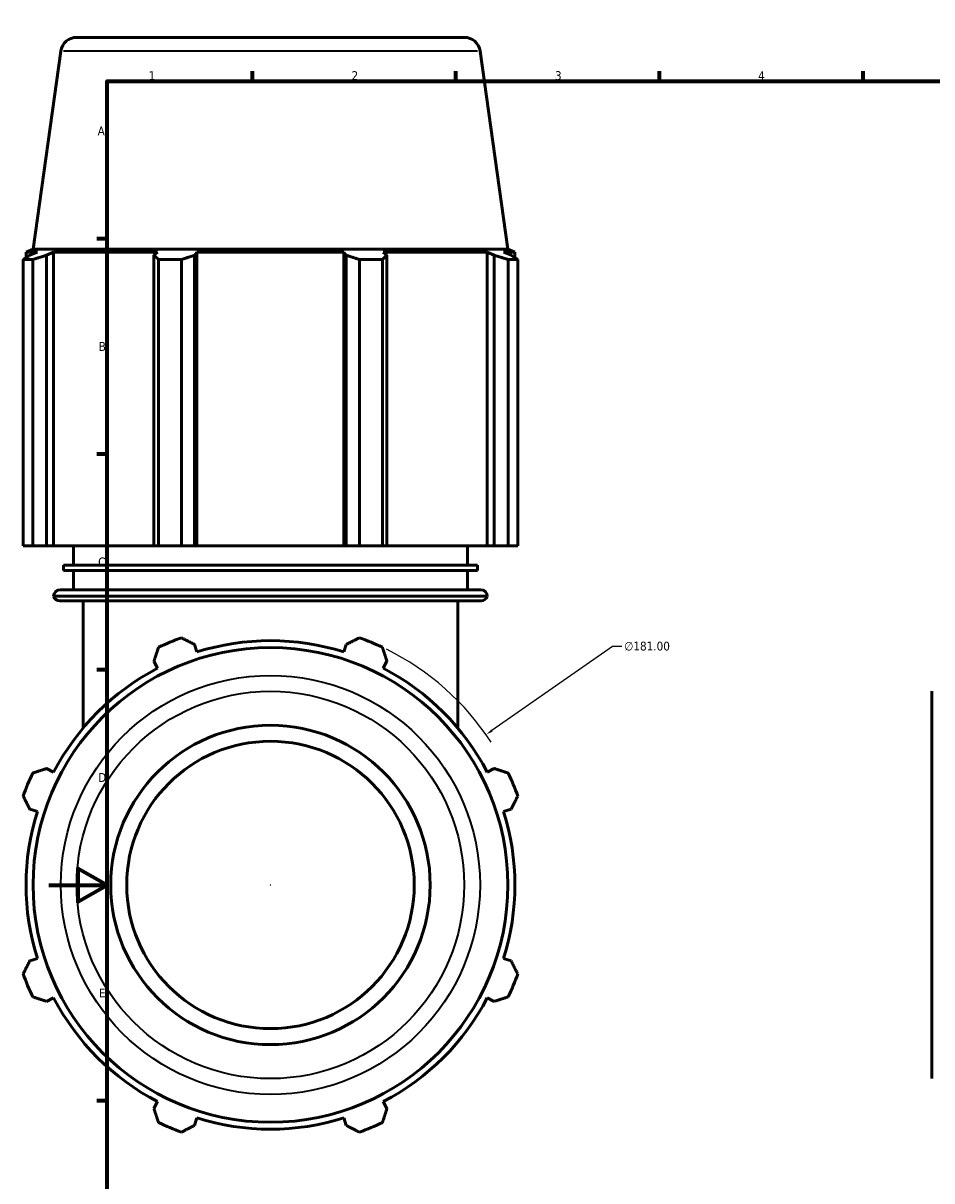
# Model space of a CAD drawing. Header units: millimetres. Extents: x -9 to 1504, y -578 to 1101.
# Tile 5 of 8: x -9 to 304, y 195 to 594. Entities that reach past the tile are written whole.
import ezdxf

# ---------------------------------------------------------------- set-up
doc = ezdxf.new("R2010")
doc.units = ezdxf.units.MM
for name, color, linetype, lineweight in [('Border (ANSI)', 7, 'Continuous', 70), ('Dimension (ANSI)', 7, 'Continuous', 25), ('Visible (ANSI)', 7, 'Continuous', 50), ('Visible Narrow (ANSI)', 7, 'Continuous', 35)]:
    doc.layers.add(name, color=color, linetype=linetype, lineweight=lineweight)
doc.styles.add('Note Text (ANSI)', font='tahoma.ttf')
doc.dimstyles.new('Default - mm (ANSI)', dxfattribs={"dimtxt": 3.048, "dimasz": 2.5, "dimexe": 3.175, "dimexo": 1.6002, "dimgap": 0.8, "dimtad": 0, "dimtoh": 1, "dimrnd": 1e-08, "dimzin": 4, "dimdsep": 46, "dimtxsty": 'Note Text (ANSI)', "dimcen": 0.09, "dimdle": 10, "dimclrd": 256, "dimclre": 256, "dimclrt": 256, "dimadec": 1, "dimazin": 1, "dimtfac": 1, "dimtofl": 0, "dimtmove": 0, "dimatfit": 3, "dimfxl": 1, "dimtolj": 1, "dimtzin": 4, "dimlwd": -1, "dimlwe": -1, "dimarcsym": 0})

# ---------------------------------------------------------------- blocks, each defined once
blk = doc.blocks.new('Borders Default Border')
at = {"layer": 'Border (ANSI)'}
for p, q in [((70.08, 574), (70.08, 577.45)), ((140.17, 574), (140.17, 577.45)), ((210.25, 574), (210.25, 577.45)), ((280.33, 574), (280.33, 577.45)), ((350.42, 574), (350.42, 577.45)), ((490.58, 574), (490.58, 577.45)), ((560.67, 574), (560.67, 577.45)), ((630.75, 574), (630.75, 577.45)), ((700.83, 574), (700.83, 577.45)), ((770.92, 574), (770.92, 577.45)), ((20, 519.75), (16.55, 519.75)), ((821, 519.75), (824.45, 519.75)), ((20, 445.5), (16.55, 445.5)), ((821, 445.5), (824.45, 445.5)), ((20, 371.25), (16.55, 371.25)), ((821, 371.25), (824.45, 371.25)), ((20, 222.75), (16.55, 222.75)), ((821, 222.75), (824.45, 222.75)), ((20, 148.5), (16.55, 148.5)), ((821, 148.5), (824.45, 148.5)), ((20, 74.25), (16.55, 74.25)), ((821, 74.25), (824.45, 74.25)), ((70.08, 20), (70.08, 16.55)), ((140.17, 20), (140.17, 16.55)), ((210.25, 20), (210.25, 16.55)), ((280.33, 20), (280.33, 16.55)), ((350.42, 20), (350.42, 16.55)), ((490.58, 20), (490.58, 16.55)), ((560.67, 20), (560.67, 16.55)), ((630.75, 20), (630.75, 16.55)), ((700.83, 20), (700.83, 16.55)), ((770.92, 20), (770.92, 16.55))]:
    blk.add_line(p, q, dxfattribs=at)
at = {"layer": 'Border (ANSI)', "flags": 128}
for points in [[(420.5, 594), (420.5, 574), (414.73, 584), (426.27, 584), (420.5, 574)], [(20, 20), (20, 574), (821, 574), (821, 20), (20, 20)], [(0, 297), (20, 297), (10, 302.77), (10, 291.23), (20, 297)], [(841, 297), (821, 297), (831, 302.77), (831, 291.23), (821, 297)], [(420.5, 0), (420.5, 20), (414.73, 10), (426.27, 10), (420.5, 20)]]:
    blk.add_lwpolyline(points, dxfattribs=at)
at = {"layer": 'Border (ANSI)', "attachment_point": 7, "style": 'Note Text (ANSI)'}
for s, insert, char_height in [('1', (34.35, 574.4), 3.05), ('2', (104.2, 574.4), 3.05), ('3', (174.26, 574.34), 3.05), ('4', (244.23, 574.4), 3.05), ('5', (314.48, 574.34), 3.05), ('6', (384.49, 574.34), 3.05), ('7', (454.6, 574.4), 3.05), ('8', (524.63, 574.33), 3.05), ('9', (594.7, 574.34), 3.05), ('10', (663.96, 574.34), 3.048), ('11', (734.04, 574.4), 3.048), ('12', (804.13, 574.4), 3.048), ('A', (16.78, 555.35), 3.05), ('A', (821.63, 555.35), 3.05), ('B', (17.15, 481.1), 3.05), ('B', (821.99, 481.1), 3.05), ('C', (16.95, 406.8), 3.05), ('C', (821.8, 406.8), 3.05), ('D', (16.96, 332.6), 3.05), ('D', (821.81, 332.6), 3.05), ('E', (17.21, 258.35), 3.05), ('E', (822.05, 258.35), 3.05), ('F', (17.29, 184.1), 3.05), ('F', (822.14, 184.1), 3.05), ('G', (16.81, 109.79), 3.05), ('G', (821.66, 109.79), 3.05), ('H', (16.97, 35.6), 3.05), ('H', (821.81, 35.6), 3.05), ('1', (34.35, 16.55), 3.05), ('2', (104.2, 16.55), 3.05), ('3', (174.26, 16.49), 3.05), ('4', (244.23, 16.55), 3.05), ('5', (314.48, 16.49), 3.05), ('6', (384.49, 16.49), 3.05), ('7', (454.6, 16.55), 3.05), ('8', (524.63, 16.48), 3.05), ('9', (594.7, 16.49), 3.05), ('10', (663.96, 16.49), 3.048), ('11', (734.04, 16.55), 3.048), ('12', (804.13, 16.55), 3.048)]:
    blk.add_mtext(s, dxfattribs=dict(at, insert=insert, char_height=char_height))
blk = doc.blocks.new('*D15')
at = {"layer": 'Defpoints', "color": 0, "transparency": 16777216}
for p in [(150.51, 348.87), (2.06, 245.32)]:
    blk.add_point(p, dxfattribs=at)
at = {"layer": 'Dimension (ANSI)', "transparency": 16777216}
for p, q in [((194.1, 379.28), (152.56, 350.3)), ((197.32, 379.28), (194.1, 379.28)), ((76.19, 297.09), (76.37, 297.09)), ((76.28, 297), (76.28, 297.18))]:
    blk.add_line(p, q, dxfattribs=at)
blk.add_arc((76.28, 297.09), 90.5, 32.8883, 63.7789, dxfattribs=at)
blk.add_solid([(152.32, 350.64), (152.79, 349.96), (150.51, 348.87)], dxfattribs=at)
at = {"layer": 'Dimension (ANSI)', "transparency": 16777216, "insert": (198.12, 380.92), "char_height": 3.048, "attachment_point": 1, "style": 'Note Text (ANSI)'}
blk.add_mtext('\\A1;∅181.00', dxfattribs=at)

msp = doc.modelspace()

# ---------------------------------------------------------------- linework, layer by layer
at = {"layer": 'Visible (ANSI)'}
for p, q in [((9.562, 589.095), (143, 589.095)), ((4.115, 584.36), (-5.479, 516.095)), ((148.446, 584.36), (158.04, 516.095)), ((-5.479, 516.095), (-7.884, 515.123)), ((-3.989, 515.123), (-7.884, 515.123)), ((-7.884, 513.201), (-7.884, 515.123)), ((-3.989, 515.123), (-6.578, 514.026)), ((158.04, 516.095), (-5.479, 516.095)), ((-0.783, 514.026), (1.625, 515.123)), ((1.625, 413.895), (1.625, 515.123)), ((37.418, 515.123), (1.625, 515.123)), ((37.418, 515.123), (36.164, 514.026)), ((50.155, 514.026), (50.972, 515.123)), ((50.972, 413.895), (50.972, 515.123)), ((101.59, 515.123), (50.972, 515.123)), ((101.59, 413.895), (101.59, 515.123)), ((101.59, 515.123), (102.406, 514.026)), ((116.397, 514.026), (115.144, 515.123)), ((150.936, 515.123), (115.144, 515.123)), ((150.936, 413.895), (150.936, 515.123)), ((150.936, 515.123), (153.344, 514.026)), ((159.14, 514.026), (156.55, 515.123)), ((160.446, 515.123), (156.55, 515.123)), ((158.04, 516.095), (160.446, 515.123)), ((160.446, 513.201), (160.446, 515.123)), ((-5.601, 512.563), (-8.873, 512.563)), ((-8.873, 413.895), (-8.873, 512.563)), ((-5.601, 512.563), (-5.601, 413.895)), ((-0.783, 413.895), (-0.783, 514.026)), ((36.164, 514.026), (36.164, 413.895)), ((45.637, 512.563), (37.736, 512.563)), ((37.736, 413.895), (37.736, 512.563)), ((45.637, 512.563), (45.637, 413.895)), ((50.155, 413.895), (50.155, 514.026)), ((102.406, 514.026), (102.406, 413.895)), ((114.825, 512.563), (106.925, 512.563)), ((106.925, 413.895), (106.925, 512.563)), ((114.825, 512.563), (114.825, 413.895)), ((116.397, 413.895), (116.397, 514.026)), ((153.344, 514.026), (153.344, 413.895)), ((161.435, 512.563), (158.162, 512.563)), ((158.162, 413.895), (158.162, 512.563)), ((161.435, 512.563), (161.435, 413.895)), ((-5.601, 413.895), (-8.873, 413.895)), ((-5.601, 413.895), (-0.783, 413.895)), ((1.625, 413.895), (-0.783, 413.895)), ((1.625, 413.895), (36.164, 413.895)), ((8.406, 407.28), (8.406, 413.895)), ((36.164, 413.895), (37.736, 413.895)), ((45.637, 413.895), (37.736, 413.895)), ((45.637, 413.895), (50.155, 413.895)), ((50.972, 413.895), (50.155, 413.895)), ((50.972, 413.895), (101.59, 413.895)), ((102.406, 413.895), (101.59, 413.895)), ((102.406, 413.895), (106.925, 413.895)), ((114.825, 413.895), (106.925, 413.895)), ((114.825, 413.895), (116.397, 413.895)), ((116.397, 413.895), (150.936, 413.895)), ((144.156, 407.28), (144.156, 413.895)), ((153.344, 413.895), (150.936, 413.895)), ((153.344, 413.895), (158.162, 413.895)), ((161.435, 413.895), (158.162, 413.895)), ((147.549, 407.28), (5.012, 407.28)), ((5.012, 405.39), (5.012, 407.28)), ((147.549, 405.39), (147.549, 407.28)), ((147.549, 405.39), (5.012, 405.39)), ((8.406, 398.775), (8.406, 405.39)), ((144.156, 398.775), (144.156, 405.39)), ((150.943, 396.575), (1.618, 396.575)), ((148.832, 394.995), (3.729, 394.995)), ((3.818, 398.775), (148.743, 398.775)), ((11.799, 351.186), (11.799, 394.995)), ((140.762, 351.186), (140.762, 394.995)), ((50.972, 377.364), (50.155, 379.954)), ((102.406, 379.954), (101.59, 377.364)), ((36.164, 374.158), (37.418, 371.75)), ((115.144, 371.75), (116.397, 374.158)), ((304.031, 230.376), (304.031, 363.814)), ((1.625, 335.958), (-0.783, 337.211)), ((153.344, 337.211), (150.936, 335.958)), ((-6.578, 323.22), (-3.989, 322.404)), ((156.55, 322.404), (159.14, 323.22)), ((-3.989, 271.786), (-6.578, 270.969)), ((159.14, 270.969), (156.55, 271.786)), ((-0.783, 256.978), (1.625, 258.232)), ((150.936, 258.232), (153.344, 256.978)), ((37.418, 222.439), (36.164, 220.031)), ((116.397, 220.031), (115.144, 222.439)), ((50.155, 214.236), (50.972, 216.825)), ((101.59, 216.825), (102.406, 214.236))]:
    msp.add_line(p, q, dxfattribs=at)
for radius in [81.759, 55, 49.5]:
    msp.add_circle((76.281, 297.095), radius, dxfattribs=at)
for centre, radius, start, end in [((9.562, 583.595), 5.5, 90, 172), ((143, 583.595), 5.5, 8, 90), ((3.818, 396.575), 2.2, 90, 180), ((3.729, 397.195), 2.2, 196.36875, 270), ((148.743, 396.575), 2.2, 0, 90), ((148.832, 397.195), 2.2, 270, 343.63125), ((76.281, 297.095), 90.5, 109.79198, 115.20802), ((76.281, 297.095), 84.165, 72.5, 107.5), ((76.281, 297.095), 90.5, 64.79198, 70.20802), ((76.281, 297.095), 84.165, 117.5, 152.5), ((76.281, 297.095), 84.165, 27.5, 62.5), ((76.281, 297.095), 90.5, 154.79198, 160.20802), ((76.281, 297.095), 90.5, 19.79198, 25.20802), ((76.281, 297.095), 84.165, 162.5, 197.5), ((76.281, 297.095), 84.165, 342.5, 17.5), ((76.281, 297.095), 90.5, 199.79198, 205.20802), ((76.281, 297.095), 90.5, 334.79198, 340.20802), ((76.281, 297.095), 84.165, 207.5, 242.5), ((76.281, 297.095), 84.165, 297.5, 332.5), ((76.281, 297.095), 84.165, 252.5, 287.5), ((76.281, 297.095), 90.5, 244.79198, 250.20802), ((76.281, 297.095), 90.5, 289.79198, 295.20802)]:
    msp.add_arc(centre, radius, start, end, dxfattribs=at)
for points, weights in [([(-8.873, 512.563), (-7.702, 513.324), (-6.578, 514.026)], [1, 1.00105066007, 1.00128438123]), ([(-0.783, 514.026), (-3.143, 513.324), (-5.601, 512.563)], [1.00128438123, 1.00105066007, 1]), ([(37.736, 512.563), (36.934, 513.324), (36.164, 514.026)], [1, 1.00105066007, 1.00128438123]), ([(50.155, 514.026), (47.942, 513.324), (45.637, 512.563)], [1.00128438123, 1.00105066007, 1]), ([(106.925, 512.563), (104.619, 513.324), (102.406, 514.026)], [1, 1.00105066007, 1.00128438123]), ([(116.397, 514.026), (115.627, 513.324), (114.825, 512.563)], [1.00128438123, 1.00105066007, 1]), ([(158.162, 512.563), (155.704, 513.324), (153.344, 514.026)], [1, 1.00105066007, 1.00128438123]), ([(159.14, 514.026), (160.264, 513.324), (161.435, 512.563)], [1.00128438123, 1.00105066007, 1]), ([(36.164, 374.158), (36.934, 376.518), (37.736, 378.976)], [1.00128438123, 1.00105066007, 1]), ([(45.637, 382.249), (47.942, 381.078), (50.155, 379.954)], [1, 1.00105066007, 1.00128438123]), ([(102.406, 379.954), (104.619, 381.078), (106.925, 382.249)], [1.00128438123, 1.00105066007, 1]), ([(114.825, 378.976), (115.627, 376.518), (116.397, 374.158)], [1, 1.00105066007, 1.00128438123]), ([(-5.601, 335.639), (-3.143, 336.441), (-0.783, 337.211)], [1, 1.00105066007, 1.00128438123]), ([(153.344, 337.211), (155.704, 336.441), (158.162, 335.639)], [1.00128438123, 1.00105066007, 1]), ([(-6.578, 323.22), (-7.702, 325.433), (-8.873, 327.739)], [1.00128438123, 1.00105066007, 1]), ([(161.435, 327.739), (160.264, 325.433), (159.14, 323.22)], [1, 1.00105066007, 1.00128438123]), ([(-8.873, 266.451), (-7.702, 268.756), (-6.578, 270.969)], [1, 1.00105066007, 1.00128438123]), ([(159.14, 270.969), (160.264, 268.756), (161.435, 266.451)], [1.00128438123, 1.00105066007, 1]), ([(-0.783, 256.978), (-3.143, 257.748), (-5.601, 258.55)], [1.00128438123, 1.00105066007, 1]), ([(158.162, 258.55), (155.704, 257.748), (153.344, 256.978)], [1, 1.00105066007, 1.00128438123]), ([(37.736, 215.213), (36.934, 217.671), (36.164, 220.031)], [1, 1.00105066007, 1.00128438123]), ([(116.397, 220.031), (115.627, 217.671), (114.825, 215.213)], [1.00128438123, 1.00105066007, 1]), ([(50.155, 214.236), (47.942, 213.112), (45.637, 211.941)], [1.00128438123, 1.00105066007, 1]), ([(106.925, 211.941), (104.619, 213.112), (102.406, 214.236)], [1, 1.00105066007, 1.00128438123])]:
    msp.add_rational_spline(points, weights, degree=2, dxfattribs=at)
at = {"layer": 'Visible Narrow (ANSI)'}
msp.add_line((147.558, 584.36), (5.004, 584.36), dxfattribs=at)
for radius in [72.165, 66.719]:
    msp.add_circle((76.281, 297.095), radius, dxfattribs=at)

# ---------------------------------------------------------------- block references
msp.add_blockref('Borders Default Border', (0, 0))

# ---------------------------------------------------------------- dimensions: what is measured, and where the dimension line sits
at = {"layer": 'Dimension (ANSI)'}
dim = msp.add_diameter_dim_2p(p1=(2.056, 245.318), p2=(150.506, 348.872), dimstyle='Default - mm (ANSI)', override={"dimtih": 1, "dimdec": 2, "dimlfac": 1, "dimtp": 0, "dimtm": 0, "dimtdec": 2}, dxfattribs=at)
dim.commit()
dim.dimension.update_dxf_attribs({"geometry": '*D15', "text_midpoint": (205.956, 379.279), "dimtype": 163})

doc.saveas('drawing.dxf')
